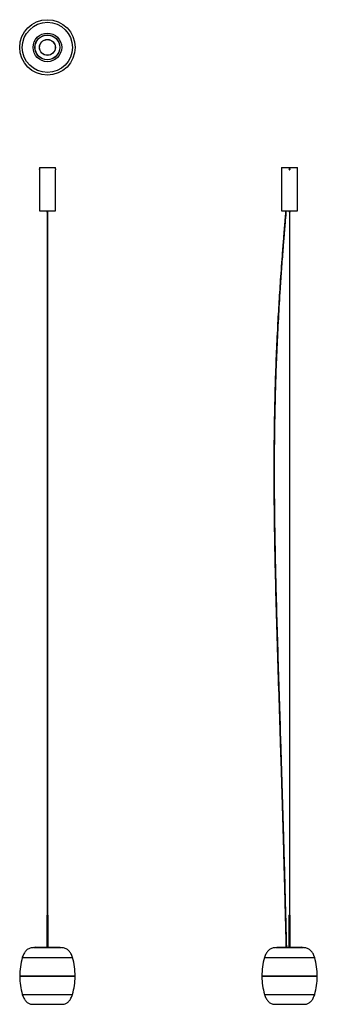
# Model space of a CAD drawing. Header units: millimetres. Extents: x 2589 to 3797, y 3495 to 7492.
import ezdxf

# ---------------------------------------------------------------- set-up
doc = ezdxf.new("R2010")
doc.units = ezdxf.units.MM
doc.header["$LTSCALE"] = 20

msp = doc.modelspace()

# ---------------------------------------------------------------- linework, layer by layer
at = {"color": 7, "linetype": 'Continuous', "lineweight": 25}
for p, q in [((2669.2, 6892.2), (2669.2, 6886.3)), ((2669.2, 6892.2), (2734.2, 6892.2)), ((2669.2, 6883), (2669.2, 6886.2)), ((2669.2, 6882.9), (2669.2, 6715.2)), ((2734.2, 6886.3), (2734.2, 6892.2)), ((2734.2, 6886.2), (2734.2, 6883)), ((2734.2, 6715.2), (2734.2, 6882.9)), ((3652, 6892.2), (3652, 6715.2)), ((3652, 6892.2), (3684.5, 6892.2)), ((3683.7, 6885.4), (3683.3, 6884.3)), ((3684.1, 6883.5), (3683.3, 6884.3)), ((3683.7, 6885.4), (3684.8, 6885.7)), ((3684.1, 6883.5), (3685.3, 6883.8)), ((3684.1, 6883.5), (3684.2, 6883.5)), ((3684.5, 6892.2), (3717, 6892.2)), ((3684.8, 6885.7), (3685.6, 6884.9)), ((3685.3, 6883.8), (3685.6, 6884.9)), ((3717, 6715.2), (3717, 6892.2)), ((2669.2, 6715.2), (2734.2, 6715.2)), ((2699.8, 6715.2), (2699.8, 6711)), ((2703.7, 6711), (2703.7, 6715.2)), ((3652, 6715.2), (3684.5, 6715.2)), ((3668, 6715.2), (3668, 6707.3)), ((3671, 6707.1), (3671, 6715.2)), ((3682.5, 6715.2), (3682.5, 6711)), ((3684.5, 6715.2), (3717, 6715.2)), ((3686.4, 6711), (3686.4, 6715.2)), ((2699.8, 6711), (2703.7, 6711)), ((2700.2, 6711), (2700.2, 6707.2)), ((2701.1, 6711), (2701.1, 3857)), ((2702.3, 3857), (2702.3, 6711)), ((2703.2, 6707.2), (2703.2, 6711)), ((3682.5, 6711), (3685, 6711)), ((3683.9, 6711), (3683.9, 3857)), ((3685, 6711), (3686.4, 6711)), ((3685.1, 3857), (3685.1, 6711)), ((2698.7, 3857), (2698.7, 3727)), ((2698.7, 3857), (2700.2, 3857)), ((2700.2, 3857), (2704.7, 3857)), ((2704.7, 3727), (2704.7, 3857)), ((3681.5, 3857), (3681.5, 3727)), ((3681.5, 3857), (3687.1, 3857)), ((3687.1, 3857), (3687.5, 3857)), ((3687.5, 3727), (3687.5, 3857)), ((2646.7, 3725), (2752.7, 3725)), ((2752.7, 3726), (2650.7, 3726)), ((2651.7, 3727), (2751.7, 3727)), ((2752.7, 3725), (2756.7, 3725)), ((3629.5, 3725), (3739.5, 3725)), ((3735.5, 3726), (3633.5, 3726)), ((3634.5, 3727), (3734.5, 3727)), ((2599.9, 3684.5), (2796, 3684.5)), ((2796, 3684.5), (2803.6, 3684.5)), ((3582.6, 3684.5), (3786.3, 3684.5)), ((2589.2, 3609.5), (2590.3, 3608.5)), ((2814.2, 3609.5), (2589.2, 3609.5)), ((2590.3, 3608.5), (2589.3, 3607.5)), ((2805.9, 3607.5), (2589.3, 3607.5)), ((2813.2, 3608.5), (2590.3, 3608.5)), ((2814.2, 3607.5), (2805.9, 3607.5)), ((2813.2, 3608.5), (2814.2, 3609.5)), ((2814.2, 3607.5), (2813.2, 3608.5)), ((3572, 3609.5), (3573, 3608.5)), ((3642, 3609.5), (3572, 3609.5)), ((3573, 3608.5), (3572, 3607.5)), ((3796.9, 3607.5), (3572, 3607.5)), ((3642.4, 3608.5), (3573, 3608.5)), ((3797, 3609.5), (3642, 3609.5)), ((3796, 3608.5), (3642.4, 3608.5)), ((3796, 3608.5), (3797, 3609.5)), ((3796.9, 3607.5), (3796, 3608.5)), ((2599.9, 3535.5), (2796, 3535.5)), ((2796, 3535.5), (2803.6, 3535.5)), ((3582.6, 3535.5), (3786.3, 3535.5)), ((2643.7, 3495), (2755.5, 3495)), ((2755.5, 3495), (2759.7, 3495)), ((3626.5, 3495), (3742.5, 3495))]:
    msp.add_line(p, q, dxfattribs=at)
for centre, radius in [((2701.7, 7379.2), 112.5), ((2701.7, 7379.2), 112.5), ((2701.7, 7379.2), 112.5), ((2701.7, 7379.2), 101.8), ((2701.7, 7379.2), 58), ((2701.7, 7379.2), 50.5), ((2701.7, 7379.2), 50.5), ((2701.7, 7379.2), 50.5), ((2701.7, 7379.2), 50.3), ((2701.7, 7379.2), 50.2), ((2701.7, 7379.2), 32.2), ((2701.7, 7379.2), 32), ((3684.5, 6884.6), 1.61)]:
    msp.add_circle(centre, radius, dxfattribs=at)
for centre, radius, start, end in [((2766.7, 6884.6), 32.5, 177.0035, 182.9599), ((2651.7, 3726), 1, 90, 180), ((2651.7, 3726), 1, 180, 270), ((2751.7, 3726), 1, 0, 90), ((2751.7, 3726), 1, 270, 0), ((3734.5, 3726), 1, 0, 90), ((3734.5, 3726), 1, 270, 0), ((2854.8, 3610), 265.6, 163.7086, 180.1071), ((2548.7, 3610), 265.6, 359.8929, 16.2914), ((3837.5, 3610), 265.6, 163.7086, 180.1071), ((3531.4, 3610), 265.6, 359.8929, 16.2914), ((2854.8, 3610), 265.6, 180.5378, 196.2914), ((2548.7, 3610), 265.6, 343.7086, 359.4622), ((3837.5, 3610), 265.6, 180.5378, 196.2914), ((3531.4, 3610), 265.6, 343.7086, 359.4622)]:
    msp.add_arc(centre, radius, start, end, dxfattribs=at)
for points, knots in [([(2669.2, 6886.3), (2669.2, 6886.3), (2669.2, 6886.3), (2669.3, 6886.2), (2669.3, 6886), (2669.3, 6885.5), (2669.3, 6885), (2669.3, 6884.7), (2669.3, 6884.6)], [0, 0, 0, 0, 0.005579, 0.219979, 0.43438, 0.649034, 0.863802, 1, 1, 1, 1]), ([(2669.3, 6884.6), (2669.3, 6884.4), (2669.3, 6884), (2669.3, 6883.5), (2669.3, 6883.1), (2669.2, 6882.9), (2669.2, 6882.9), (2669.2, 6882.9)], [0, 0, 0, 0, 0.2146378, 0.4292686, 0.644084, 0.8590199, 1, 1, 1, 1]), ([(3686.2, 6884.6), (3686.1, 6884.4), (3686.1, 6884), (3685.8, 6883.5), (3685.4, 6883.1), (3684.8, 6882.9), (3684.3, 6882.9), (3683.7, 6883.1), (3683.2, 6883.4), (3682.9, 6883.9), (3682.7, 6884.4), (3682.8, 6885), (3683, 6885.5), (3683.4, 6886), (3683.9, 6886.3), (3684.5, 6886.3), (3685, 6886.2), (3685.6, 6886), (3685.9, 6885.5), (3686.1, 6885), (3686.2, 6884.7), (3686.2, 6884.6)], [0, 0, 0, 0, 0.053639, 0.107276, 0.160959, 0.214672, 0.268335, 0.321946, 0.375584, 0.429286, 0.482989, 0.536629, 0.590239, 0.643901, 0.697613, 0.751298, 0.804919, 0.85854, 0.912224, 0.965937, 1, 1, 1, 1]), ([(2700.2, 6707.4), (2700.2, 6703.8), (2700.2, 6696.9), (2700.2, 6687.2), (2700.2, 6678.6), (2700.2, 6671.2), (2700.2, 6664.8), (2700.2, 6659.4), (2700.2, 6654.5), (2700.2, 6649.8), (2700.2, 6640.8), (2700.2, 6627.6), (2700.2, 6594.9), (2700.2, 6530.5), (2700.2, 6438.5), (2700.2, 6333.9), (2700.2, 6227), (2700.2, 6113.5), (2700.2, 5993.7), (2700.2, 5878), (2700.2, 5766.7), (2700.2, 5659.6), (2700.2, 5552.6), (2700.2, 5445.5), (2700.2, 5338.5), (2700.2, 5206.4), (2700.2, 5049.3), (2700.2, 4867), (2700.2, 4684.9), (2700.2, 4539.1), (2700.2, 4429.9), (2700.2, 4357), (2700.2, 4284.1), (2700.2, 4211), (2700.2, 4146.6), (2700.2, 4090.7), (2700.2, 4043.4), (2700.2, 3995.8), (2700.2, 3955.1), (2700.2, 3921.5), (2700.2, 3901.2), (2700.2, 3887), (2700.2, 3878.9), (2700.2, 3870.6), (2700.2, 3863.3), (2700.2, 3858.7), (2700.2, 3857)], [0, 0, 0, 0, 0.003826, 0.007241, 0.010257, 0.012881, 0.015122, 0.016954, 0.018594, 0.020253, 0.021932, 0.028078, 0.034279, 0.056426, 0.095977, 0.131293, 0.166612, 0.20866, 0.25071, 0.292758, 0.330297, 0.367832, 0.405363, 0.442885, 0.480404, 0.517916, 0.581843, 0.645754, 0.709654, 0.773543, 0.799092, 0.824646, 0.850204, 0.875791, 0.901596, 0.917933, 0.934601, 0.951344, 0.968077, 0.97741, 0.986623, 0.98948, 0.992314, 0.99513, 0.998264, 1, 1, 1, 1]), ([(2700.2, 6707.2), (2700.2, 6707.2), (2700.3, 6707.2), (2700.3, 6707.2), (2700.6, 6707.2), (2700.9, 6707.2), (2701.1, 6707.2), (2701.1, 6707.2)], [0, 0, 0, 0, 0.015277, 0.307935, 0.600597, 0.89313, 1, 1, 1, 1]), ([(2702.3, 6707.2), (2702.4, 6707.2), (2702.6, 6707.2), (2702.9, 6707.2), (2703.1, 6707.2), (2703.2, 6707.2), (2703.2, 6707.2), (2703.2, 6707.2), (2703.2, 6707.2)], [0, 0, 0, 0, 0.049166, 0.340428, 0.632178, 0.923922, 0.984761, 1, 1, 1, 1]), ([(2703.2, 3857), (2703.2, 3859.9), (2703.2, 3870.4), (2703.2, 3890.9), (2703.2, 3918.5), (2703.2, 3948.5), (2703.2, 3978.3), (2703.2, 4015.9), (2703.2, 4060.8), (2703.2, 4112.8), (2703.2, 4164.1), (2703.2, 4238), (2703.2, 4334.9), (2703.2, 4454.8), (2703.2, 4588.2), (2703.2, 4735.2), (2703.2, 4895.7), (2703.2, 5056.3), (2703.2, 5202.5), (2703.2, 5334.3), (2703.2, 5451.7), (2703.2, 5569), (2703.2, 5686.5), (2703.2, 5803.9), (2703.2, 5921.3), (2703.2, 6039.8), (2703.2, 6159.3), (2703.2, 6279.7), (2703.2, 6386.4), (2703.2, 6479.4), (2703.2, 6537), (2703.2, 6572.7), (2703.2, 6586.7), (2703.2, 6600.7), (2703.2, 6614.6), (2703.2, 6625.4), (2703.2, 6633.1), (2703.2, 6637.7), (2703.2, 6642.2), (2703.2, 6647), (2703.2, 6652.5), (2703.2, 6659.1), (2703.2, 6666.6), (2703.2, 6675.2), (2703.2, 6684.9), (2703.2, 6695.8), (2703.2, 6703.4), (2703.2, 6707.4)], [0, 0, 0, 0, 0.003019, 0.011021, 0.021634, 0.032059, 0.042543, 0.053035, 0.071549, 0.089778, 0.10777, 0.125519, 0.167603, 0.20964, 0.25168, 0.307986, 0.364303, 0.420631, 0.476968, 0.518111, 0.559262, 0.600417, 0.641582, 0.682752, 0.723927, 0.765105, 0.807381, 0.849656, 0.891928, 0.919826, 0.947721, 0.95263, 0.957539, 0.962449, 0.967358, 0.972195, 0.973875, 0.975497, 0.977061, 0.978624, 0.98055, 0.982903, 0.985518, 0.988526, 0.991936, 0.995756, 1, 1, 1, 1]), ([(3668, 6707.3), (3667.7, 6703.7), (3667.1, 6697), (3666.2, 6687.3), (3665.5, 6678.8), (3664.9, 6671.3), (3664.3, 6664.9), (3663.9, 6659.5), (3663.5, 6654.7), (3663.1, 6650), (3662.3, 6641), (3661.2, 6627.7), (3658.6, 6595), (3653.5, 6530.6), (3646.9, 6438.6), (3640.2, 6334), (3634.3, 6227.1), (3629.1, 6113.6), (3625, 5993.8), (3622.3, 5878.1), (3620.8, 5766.8), (3620.4, 5659.7), (3620.8, 5552.6), (3622, 5445.6), (3623.8, 5338.6), (3626.7, 5206.5), (3631, 5049.3), (3636.6, 4867.1), (3642.4, 4684.9), (3647.1, 4539.2), (3650.5, 4429.9), (3652.7, 4357), (3654.9, 4284.1), (3657, 4211), (3658.9, 4146.6), (3660.4, 4090.7), (3661.7, 4043.4), (3663, 3995.8), (3664.1, 3955.1), (3664.9, 3921.5), (3665.5, 3901.2), (3665.8, 3887), (3666, 3878.9), (3666.3, 3870.6), (3666.5, 3861.5), (3666.7, 3851.5), (3667, 3840.5), (3667.3, 3828.6), (3667.6, 3816), (3668, 3802.8), (3668.3, 3789.2), (3668.6, 3776.7), (3668.9, 3765.4), (3669.1, 3755.7), (3669.3, 3746.5), (3669.5, 3738.8), (3669.7, 3732.7), (3669.7, 3729.2), (3669.8, 3727.3), (3669.8, 3727)], [0, 0, 0, 0, 0.00357, 0.006837, 0.009722, 0.012232, 0.014375, 0.016128, 0.017696, 0.019283, 0.02089, 0.026768, 0.032699, 0.053882, 0.091712, 0.125492, 0.159274, 0.199493, 0.239713, 0.279932, 0.315837, 0.351739, 0.387637, 0.423527, 0.459414, 0.495293, 0.556439, 0.617569, 0.678689, 0.739798, 0.764236, 0.788678, 0.813124, 0.837598, 0.86228, 0.877905, 0.893849, 0.909862, 0.925868, 0.934796, 0.943608, 0.946341, 0.949052, 0.951746, 0.954742, 0.958192, 0.961843, 0.965823, 0.970078, 0.974541, 0.979129, 0.983744, 0.98715, 0.990445, 0.993561, 0.99642, 0.998138, 0.999672, 1, 1, 1, 1]), ([(3672.8, 3727), (3672.8, 3728.3), (3672.7, 3731.3), (3672.6, 3736.2), (3672.5, 3741.7), (3672.2, 3750.4), (3672, 3762.2), (3671.6, 3775.4), (3671.4, 3786.9), (3671.1, 3796.4), (3670.9, 3805.2), (3670.7, 3813.1), (3670.4, 3825.6), (3670, 3843.1), (3669.4, 3865.7), (3668.7, 3890.9), (3668, 3918.5), (3667.2, 3948.5), (3666.5, 3978.3), (3665.5, 4015.9), (3664.2, 4060.8), (3662.8, 4112.8), (3661.4, 4164.1), (3659.2, 4238), (3656.4, 4334.9), (3652.7, 4454.8), (3648.5, 4588.2), (3643.8, 4735.1), (3638.7, 4895.7), (3633.8, 5056.3), (3629.9, 5202.5), (3626.9, 5334.2), (3624.9, 5451.6), (3623.6, 5569), (3623.4, 5686.4), (3624.1, 5803.8), (3626.1, 5921.2), (3629.4, 6039.7), (3634, 6159.1), (3640, 6279.6), (3646.5, 6386.3), (3652.8, 6479.3), (3657.1, 6536.9), (3659.9, 6572.6), (3660.9, 6586.6), (3662.1, 6600.5), (3663.2, 6614.4), (3664.1, 6625.3), (3664.7, 6633), (3665.1, 6637.6), (3665.4, 6642.1), (3665.8, 6646.9), (3666.3, 6652.4), (3666.8, 6658.9), (3667.5, 6666.5), (3668.2, 6675.1), (3669, 6684.8), (3670, 6695.6), (3670.6, 6703.3), (3671, 6707.3)], [0, 0, 0, 0, 0.001313, 0.00303, 0.004896, 0.006873, 0.011781, 0.016743, 0.02016, 0.023374, 0.026318, 0.028938, 0.031397, 0.038876, 0.046494, 0.054146, 0.064297, 0.074267, 0.084294, 0.094328, 0.112036, 0.129469, 0.146677, 0.163652, 0.203902, 0.244106, 0.284312, 0.338163, 0.392024, 0.445895, 0.499776, 0.539124, 0.578481, 0.617842, 0.657211, 0.696587, 0.735966, 0.775348, 0.815781, 0.856213, 0.896641, 0.923322, 0.95, 0.954696, 0.959391, 0.964086, 0.968782, 0.973408, 0.975014, 0.976566, 0.978061, 0.979557, 0.981398, 0.983648, 0.98615, 0.989027, 0.992287, 0.995941, 1, 1, 1, 1]), ([(3669.5, 6707.2), (3669.5, 6707.2), (3669.3, 6707.2), (3668.9, 6707.2), (3668.5, 6707.3), (3668.2, 6707.3), (3668, 6707.3), (3668, 6707.3), (3668, 6707.3)], [0, 0, 0, 0, 0.011222, 0.226213, 0.441206, 0.656105, 0.87081, 1, 1, 1, 1]), ([(3669.5, 6707.2), (3669.5, 6707.2), (3669.6, 6707.2), (3670, 6707.2), (3670.4, 6707.2), (3670.8, 6707.2), (3670.9, 6707.1), (3670.9, 6707.1), (3670.9, 6707.1)], [0, 0, 0, 0, 0.011222, 0.226212, 0.441205, 0.656103, 0.870808, 1, 1, 1, 1]), ([(2646.7, 3725), (2644.2, 3724.9), (2639.3, 3724.7), (2632.3, 3723.2), (2625.8, 3720.6), (2619.9, 3717), (2614.6, 3712.4), (2610, 3706.8), (2606, 3700.3), (2602.5, 3692.8), (2600.8, 3687.3), (2599.9, 3684.5)], [0, 0, 0, 0, 0.112668, 0.218882, 0.321235, 0.422618, 0.526003, 0.632211, 0.74539, 0.867471, 1, 1, 1, 1]), ([(2803.6, 3684.5), (2802.7, 3687.4), (2800.9, 3692.9), (2797.4, 3700.5), (2793.3, 3707.1), (2788.5, 3712.7), (2783.2, 3717.3), (2777.4, 3720.8), (2771, 3723.2), (2764.1, 3724.8), (2759.2, 3724.9), (2756.7, 3725)], [0, 0, 0, 0, 0.134835, 0.258866, 0.373733, 0.481497, 0.584641, 0.684187, 0.784822, 0.889277, 1, 1, 1, 1]), ([(3629.5, 3725), (3626.9, 3724.9), (3622, 3724.7), (3615, 3723.2), (3608.5, 3720.6), (3602.6, 3717), (3597.3, 3712.4), (3592.7, 3706.8), (3588.7, 3700.3), (3585.3, 3692.8), (3583.5, 3687.3), (3582.6, 3684.5)], [0, 0, 0, 0, 0.112668, 0.218882, 0.321235, 0.422618, 0.526003, 0.632211, 0.74539, 0.867471, 1, 1, 1, 1]), ([(3633.5, 3726), (3633.5, 3726), (3633.5, 3726.2), (3633.6, 3726.4), (3633.7, 3726.7), (3634, 3726.9), (3634.3, 3727), (3634.4, 3727), (3634.5, 3727)], [0, 0, 0, 0, 0.0363564, 0.2507865, 0.4652307, 0.6797806, 0.8944841, 1, 1, 1, 1]), ([(3634.5, 3725), (3634.4, 3725), (3634.2, 3725), (3633.9, 3725.2), (3633.7, 3725.4), (3633.5, 3725.7), (3633.5, 3725.9), (3633.5, 3726)], [0, 0, 0, 0, 0.185517, 0.400415, 0.615224, 0.829883, 1, 1, 1, 1]), ([(3786.3, 3684.5), (3785.4, 3687.4), (3783.6, 3692.9), (3780.1, 3700.5), (3776, 3707.1), (3771.3, 3712.7), (3766, 3717.3), (3760.1, 3720.8), (3753.7, 3723.2), (3746.8, 3724.8), (3741.9, 3724.9), (3739.5, 3725)], [0, 0, 0, 0, 0.134835, 0.258866, 0.373733, 0.481497, 0.584641, 0.684187, 0.784822, 0.889277, 1, 1, 1, 1]), ([(2599.9, 3535.5), (2600.8, 3532.6), (2602.6, 3527.1), (2606, 3519.5), (2609.9, 3512.9), (2614.3, 3507.3), (2619.3, 3502.8), (2624.7, 3499.3), (2630.6, 3496.8), (2637, 3495.3), (2641.5, 3495.1), (2643.7, 3495)], [0, 0, 0, 0, 0.139921, 0.268074, 0.385911, 0.495294, 0.598546, 0.696647, 0.794355, 0.894574, 1, 1, 1, 1]), ([(2759.7, 3495), (2762.1, 3495.1), (2766.6, 3495.3), (2773.1, 3496.9), (2779.1, 3499.4), (2784.6, 3503), (2789.5, 3507.7), (2793.8, 3513.3), (2797.6, 3519.8), (2801, 3527.3), (2802.7, 3532.7), (2803.6, 3535.5)], [0, 0, 0, 0, 0.107284, 0.209218, 0.308657, 0.408669, 0.512272, 0.62016, 0.73631, 0.862468, 1, 1, 1, 1]), ([(3582.6, 3535.5), (3583.5, 3532.6), (3585.3, 3527.1), (3588.7, 3519.5), (3592.6, 3512.9), (3597.1, 3507.3), (3602, 3502.8), (3607.4, 3499.3), (3613.4, 3496.8), (3619.8, 3495.3), (3624.2, 3495.1), (3626.5, 3495)], [0, 0, 0, 0, 0.139921, 0.268074, 0.385911, 0.495294, 0.598546, 0.696647, 0.794355, 0.894574, 1, 1, 1, 1]), ([(3742.5, 3495), (3744.8, 3495.1), (3749.3, 3495.3), (3755.8, 3496.9), (3761.8, 3499.4), (3767.3, 3503), (3772.2, 3507.7), (3776.5, 3513.3), (3780.3, 3519.8), (3783.7, 3527.3), (3785.4, 3532.7), (3786.3, 3535.5)], [0, 0, 0, 0, 0.107284, 0.209218, 0.308657, 0.408669, 0.512272, 0.62016, 0.73631, 0.862468, 1, 1, 1, 1])]:
    msp.add_open_spline(points, degree=3, knots=knots, dxfattribs=at)

doc.saveas('drawing.dxf')
